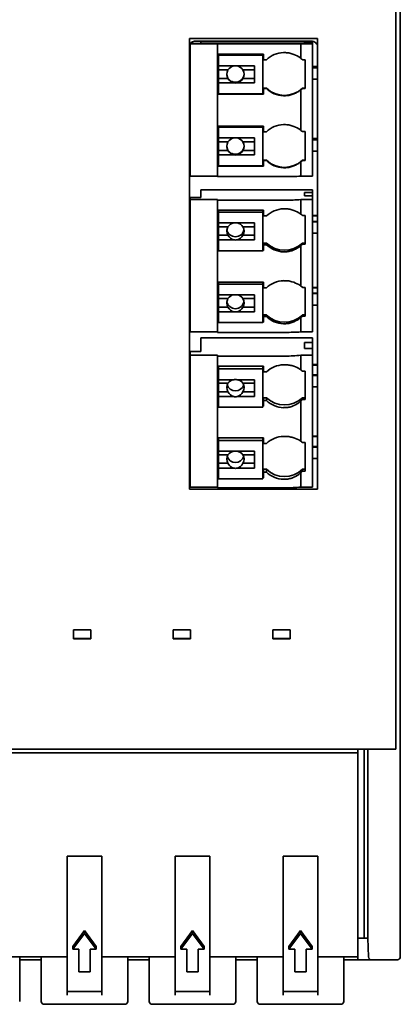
# Model space of a CAD drawing. Header units: millimetres. Extents: x 108 to 291, y 38 to 239.
# Tile 8 of 11: x 135 to 148, y 174 to 208. Entities that reach past the tile are written whole.
import ezdxf

# ---------------------------------------------------------------- set-up
doc = ezdxf.new("R2010")
doc.units = ezdxf.units.MM

msp = doc.modelspace()

# ---------------------------------------------------------------- linework, layer by layer
at = {"color": 7, "linetype": 'Continuous', "lineweight": 35}
for p, q in [((147.608, 235.482), (147.608, 182.744)), ((147.758, 235.414), (147.758, 176.396)), ((144.883, 207.42), (140.433, 207.42)), ((140.433, 207.42), (140.433, 191.769)), ((144.883, 207.42), (140.433, 207.42)), ((140.458, 207.236), (141.408, 207.236)), ((140.458, 207.236), (140.458, 202.637)), ((140.833, 207.252), (140.478, 207.252)), ((144.658, 207.334), (140.658, 207.334)), ((140.833, 207.31), (140.833, 207.252)), ((144.708, 207.31), (140.833, 207.31)), ((141.408, 207.236), (141.408, 207.233)), ((141.408, 207.233), (143.698, 207.233)), ((141.408, 207.233), (141.408, 206.883)), ((144.233, 207.235), (144.308, 207.236)), ((144.308, 207.236), (144.708, 207.236)), ((144.308, 207.236), (144.308, 206.731)), ((144.433, 207.29), (144.708, 207.29)), ((144.433, 207.265), (144.433, 207.29)), ((144.708, 207.265), (144.433, 207.265)), ((144.708, 207.29), (144.708, 207.31)), ((144.708, 207.29), (144.708, 207.265)), ((144.708, 207.236), (144.708, 207.265)), ((144.708, 202.637), (144.708, 207.236)), ((144.883, 191.769), (144.883, 207.42)), ((143.008, 206.883), (141.408, 206.883)), ((141.408, 206.883), (141.408, 205.487)), ((141.443, 206.865), (142.983, 206.865)), ((141.443, 206.845), (141.443, 206.865)), ((141.443, 206.845), (141.443, 206.469)), ((142.983, 206.845), (141.443, 206.845)), ((142.983, 206.845), (142.983, 206.865)), ((142.983, 205.505), (142.983, 206.845)), ((143.008, 206.683), (143.008, 206.883)), ((143.108, 206.683), (143.008, 206.683)), ((144.458, 206.686), (144.358, 206.686)), ((144.458, 205.687), (144.458, 206.686)), ((141.443, 206.469), (141.975, 206.469)), ((141.443, 206.469), (141.443, 206.328)), ((141.443, 206.328), (141.773, 206.328)), ((141.443, 206.328), (141.443, 206.028)), ((142.091, 206.469), (142.693, 206.469)), ((142.292, 206.328), (142.693, 206.328)), ((142.693, 205.88), (142.693, 206.469)), ((144.883, 206.45), (144.708, 206.45)), ((144.883, 206.448), (144.708, 206.448)), ((144.883, 206.406), (144.708, 206.406)), ((144.883, 206.404), (144.708, 206.404)), ((141.443, 206.028), (141.773, 206.028)), ((141.443, 206.028), (141.443, 205.88)), ((141.443, 205.88), (141.443, 205.505)), ((141.975, 205.88), (141.443, 205.88)), ((142.693, 205.88), (142.091, 205.88)), ((142.292, 206.028), (142.693, 206.028)), ((144.708, 206.004), (144.883, 206.004)), ((141.408, 205.495), (143.008, 205.495)), ((141.408, 205.483), (141.408, 205.487)), ((141.408, 205.483), (141.408, 204.383)), ((141.408, 205.483), (143.008, 205.483)), ((141.443, 205.505), (142.983, 205.505)), ((143.008, 205.695), (143.108, 205.695)), ((143.008, 205.683), (143.008, 205.695)), ((143.008, 205.483), (143.008, 205.683)), ((143.008, 205.683), (143.108, 205.683)), ((143.108, 205.683), (143.108, 205.695)), ((144.308, 205.642), (144.308, 204.231)), ((144.358, 205.687), (144.358, 205.695)), ((144.358, 205.695), (144.458, 205.695)), ((144.358, 205.687), (144.458, 205.687)), ((143.008, 204.383), (141.408, 204.383)), ((141.408, 204.383), (141.408, 202.987)), ((141.443, 204.365), (142.983, 204.365)), ((141.443, 204.345), (141.443, 204.365)), ((142.983, 204.345), (141.443, 204.345)), ((141.443, 204.345), (141.443, 203.969)), ((142.983, 204.345), (142.983, 204.365)), ((142.983, 203.005), (142.983, 204.345)), ((143.008, 204.183), (143.008, 204.383)), ((143.108, 204.183), (143.008, 204.183)), ((144.458, 204.187), (144.358, 204.187)), ((144.458, 203.187), (144.458, 204.187)), ((141.443, 203.969), (141.975, 203.969)), ((141.443, 203.969), (141.443, 203.828)), ((141.443, 203.828), (141.773, 203.828)), ((141.443, 203.828), (141.443, 203.528)), ((142.091, 203.969), (142.693, 203.969)), ((142.292, 203.828), (142.693, 203.828)), ((142.693, 203.38), (142.693, 203.969)), ((144.883, 203.951), (144.708, 203.951)), ((144.883, 203.948), (144.708, 203.948)), ((144.883, 203.907), (144.708, 203.907)), ((144.883, 203.904), (144.708, 203.904)), ((141.443, 203.528), (141.773, 203.528)), ((141.443, 203.528), (141.443, 203.38)), ((142.292, 203.528), (142.693, 203.528)), ((144.708, 203.504), (144.883, 203.504)), ((141.975, 203.38), (141.443, 203.38)), ((141.443, 203.38), (141.443, 203.005)), ((142.693, 203.38), (142.091, 203.38)), ((143.008, 203.195), (143.108, 203.195)), ((143.008, 203.183), (143.008, 203.195)), ((143.008, 202.983), (143.008, 203.183)), ((143.008, 203.183), (143.108, 203.183)), ((143.108, 203.183), (143.108, 203.195)), ((144.308, 203.143), (144.308, 202.637)), ((144.358, 203.187), (144.358, 203.195)), ((144.358, 203.195), (144.458, 203.195)), ((144.358, 203.187), (144.458, 203.187)), ((141.408, 202.995), (143.008, 202.995)), ((141.408, 202.983), (141.408, 202.987)), ((141.408, 202.983), (141.408, 202.633)), ((141.408, 202.983), (143.008, 202.983)), ((141.443, 203.005), (142.983, 203.005)), ((140.458, 202.637), (141.408, 202.637)), ((141.408, 202.633), (143.698, 202.633)), ((144.233, 202.636), (144.308, 202.637)), ((144.308, 202.637), (144.708, 202.637)), ((140.833, 202.165), (140.833, 201.898)), ((144.708, 202.165), (140.833, 202.165)), ((144.433, 202.072), (144.708, 202.072)), ((144.433, 201.956), (144.433, 202.072)), ((144.708, 202.072), (144.708, 202.165)), ((144.708, 202.072), (144.708, 201.956)), ((140.458, 201.898), (140.458, 201.826)), ((140.833, 201.898), (140.458, 201.898)), ((140.458, 201.826), (141.408, 201.826)), ((140.458, 201.826), (140.458, 197.234)), ((141.408, 201.826), (141.408, 201.809)), ((141.408, 201.809), (143.698, 201.809)), ((141.408, 201.809), (141.408, 201.459)), ((144.233, 201.822), (144.308, 201.826)), ((144.308, 201.826), (144.708, 201.826)), ((144.308, 201.826), (144.308, 201.321)), ((144.708, 201.956), (144.433, 201.956)), ((144.708, 201.826), (144.708, 201.956)), ((144.708, 197.234), (144.708, 201.826)), ((143.008, 201.459), (141.408, 201.459)), ((141.408, 201.459), (141.408, 200.079)), ((141.443, 201.392), (141.443, 201.459)), ((141.443, 201.392), (141.443, 201.017)), ((142.983, 201.392), (141.443, 201.392)), ((142.983, 201.392), (142.983, 201.459)), ((142.983, 200.054), (142.983, 201.392)), ((143.008, 201.26), (143.008, 201.459)), ((143.108, 201.26), (143.008, 201.26)), ((144.458, 201.277), (144.358, 201.277)), ((144.458, 200.279), (144.458, 201.277)), ((144.883, 201.272), (144.708, 201.272)), ((144.883, 201.262), (144.708, 201.262)), ((144.883, 201.069), (144.708, 201.069)), ((144.883, 201.059), (144.708, 201.059)), ((141.443, 201.017), (141.975, 201.017)), ((141.443, 201.017), (141.443, 200.887)), ((141.443, 200.887), (141.773, 200.887)), ((141.443, 200.887), (141.443, 200.588)), ((142.091, 201.017), (142.693, 201.017)), ((142.292, 200.887), (142.693, 200.887)), ((142.693, 200.429), (142.693, 201.017)), ((141.443, 200.588), (141.773, 200.588)), ((141.443, 200.588), (141.443, 200.429)), ((141.443, 200.429), (141.443, 200.054)), ((141.975, 200.429), (141.443, 200.429)), ((142.693, 200.429), (142.091, 200.429)), ((142.292, 200.588), (142.693, 200.588)), ((144.708, 200.66), (144.883, 200.66)), ((141.408, 200.117), (141.443, 200.117)), ((141.408, 200.062), (141.408, 200.079)), ((141.408, 200.062), (141.408, 198.963)), ((141.408, 200.062), (141.443, 200.062)), ((141.443, 200.054), (142.983, 200.054)), ((142.983, 200.117), (143.008, 200.117)), ((142.983, 200.062), (143.008, 200.062)), ((143.008, 200.316), (143.108, 200.316)), ((143.008, 200.261), (143.008, 200.316)), ((143.008, 200.062), (143.008, 200.261)), ((143.008, 200.261), (143.108, 200.261)), ((143.108, 200.261), (143.108, 200.316)), ((144.308, 200.235), (144.308, 198.825)), ((144.358, 200.279), (144.358, 200.316)), ((144.358, 200.316), (144.458, 200.316)), ((144.358, 200.279), (144.458, 200.279)), ((143.008, 198.963), (141.408, 198.963)), ((141.408, 198.963), (141.408, 197.583)), ((141.443, 198.896), (141.443, 198.963)), ((141.443, 198.896), (141.443, 198.521)), ((142.983, 198.896), (141.443, 198.896)), ((142.983, 198.896), (142.983, 198.963)), ((142.983, 197.558), (142.983, 198.896)), ((143.008, 198.764), (143.008, 198.963)), ((143.108, 198.764), (143.008, 198.764)), ((144.458, 198.781), (144.358, 198.781)), ((144.458, 197.783), (144.458, 198.781)), ((144.883, 198.776), (144.708, 198.776)), ((144.883, 198.766), (144.708, 198.766)), ((141.443, 198.521), (141.975, 198.521)), ((141.443, 198.521), (141.443, 198.391)), ((141.443, 198.391), (141.773, 198.391)), ((141.443, 198.391), (141.443, 198.092)), ((142.091, 198.521), (142.693, 198.521)), ((142.292, 198.391), (142.693, 198.391)), ((142.693, 197.933), (142.693, 198.521)), ((144.883, 198.573), (144.708, 198.573)), ((144.883, 198.563), (144.708, 198.563)), ((141.443, 198.092), (141.773, 198.092)), ((141.443, 198.092), (141.443, 197.933)), ((142.292, 198.092), (142.693, 198.092)), ((144.708, 198.164), (144.883, 198.164)), ((141.408, 197.621), (141.443, 197.621)), ((141.443, 197.933), (141.443, 197.558)), ((141.975, 197.933), (141.443, 197.933)), ((142.693, 197.933), (142.091, 197.933)), ((142.983, 197.621), (143.008, 197.621)), ((143.008, 197.821), (143.108, 197.821)), ((143.008, 197.765), (143.008, 197.821)), ((143.008, 197.566), (143.008, 197.765)), ((143.008, 197.765), (143.108, 197.765)), ((143.108, 197.765), (143.108, 197.821)), ((144.308, 197.739), (144.308, 197.234)), ((144.358, 197.783), (144.358, 197.821)), ((144.358, 197.821), (144.458, 197.821)), ((144.358, 197.783), (144.458, 197.783)), ((141.408, 197.566), (141.408, 197.583)), ((141.408, 197.566), (141.408, 197.216)), ((141.408, 197.566), (141.443, 197.566)), ((141.443, 197.558), (142.983, 197.558)), ((142.983, 197.566), (143.008, 197.566)), ((140.458, 197.234), (141.408, 197.234)), ((140.833, 197.027), (140.833, 196.552)), ((144.708, 197.027), (140.833, 197.027)), ((141.408, 197.216), (143.698, 197.216)), ((144.233, 197.229), (144.308, 197.234)), ((144.308, 197.234), (144.708, 197.234)), ((144.708, 196.862), (144.708, 197.027)), ((144.433, 196.862), (144.708, 196.862)), ((144.433, 196.655), (144.433, 196.862)), ((144.708, 196.655), (144.433, 196.655)), ((144.708, 196.862), (144.708, 196.655)), ((144.708, 196.423), (144.708, 196.655)), ((140.458, 196.552), (140.458, 196.423)), ((140.833, 196.552), (140.458, 196.552)), ((140.458, 196.423), (141.408, 196.423)), ((140.458, 196.423), (140.458, 191.848)), ((141.408, 196.423), (141.408, 196.392)), ((141.408, 196.392), (143.698, 196.392)), ((141.408, 196.392), (141.408, 196.044)), ((144.233, 196.415), (144.308, 196.423)), ((144.308, 196.423), (144.708, 196.423)), ((144.308, 196.423), (144.308, 195.92)), ((144.708, 191.848), (144.708, 196.423)), ((143.008, 196.044), (141.408, 196.044)), ((141.408, 196.044), (141.408, 194.683)), ((141.443, 195.947), (141.443, 196.044)), ((141.443, 195.947), (141.443, 195.574)), ((142.983, 195.947), (141.443, 195.947)), ((142.983, 195.947), (142.983, 196.044)), ((142.983, 194.615), (142.983, 195.947)), ((143.008, 195.845), (143.008, 196.044)), ((144.883, 196.102), (144.708, 196.102)), ((144.883, 196.084), (144.708, 196.084)), ((141.443, 195.574), (141.975, 195.574)), ((141.443, 195.574), (141.443, 195.456)), ((142.091, 195.574), (142.693, 195.574)), ((142.693, 194.988), (142.693, 195.574)), ((143.108, 195.845), (143.008, 195.845)), ((144.458, 195.876), (144.358, 195.876)), ((144.458, 194.882), (144.458, 195.876)), ((144.883, 195.741), (144.708, 195.741)), ((144.883, 195.723), (144.708, 195.723)), ((141.443, 195.456), (141.773, 195.456)), ((141.443, 195.456), (141.443, 195.158)), ((142.292, 195.456), (142.693, 195.456)), ((144.708, 195.325), (144.883, 195.325)), ((141.443, 195.158), (141.773, 195.158)), ((141.443, 195.158), (141.443, 194.988)), ((141.443, 194.988), (141.443, 194.615)), ((141.975, 194.988), (141.443, 194.988)), ((142.693, 194.988), (142.091, 194.988)), ((142.292, 195.158), (142.693, 195.158)), ((143.008, 194.949), (143.108, 194.949)), ((143.008, 194.851), (143.008, 194.949)), ((143.108, 194.851), (143.108, 194.949)), ((144.358, 194.882), (144.358, 194.949)), ((144.358, 194.949), (144.458, 194.949)), ((144.358, 194.882), (144.458, 194.882)), ((141.408, 194.75), (141.443, 194.75)), ((141.408, 194.652), (141.408, 194.683)), ((141.408, 194.652), (141.408, 193.558)), ((141.408, 194.652), (141.443, 194.652)), ((141.443, 194.615), (142.983, 194.615)), ((142.983, 194.75), (143.008, 194.75)), ((142.983, 194.652), (143.008, 194.652)), ((143.008, 194.652), (143.008, 194.851)), ((143.008, 194.851), (143.108, 194.851)), ((144.308, 194.838), (144.308, 193.434)), ((143.008, 193.558), (141.408, 193.558)), ((141.408, 193.558), (141.408, 192.196)), ((141.443, 193.461), (141.443, 193.558)), ((142.983, 193.461), (142.983, 193.558)), ((143.008, 193.359), (143.008, 193.558)), ((144.883, 193.616), (144.708, 193.616)), ((144.883, 193.598), (144.708, 193.598)), ((142.983, 193.461), (141.443, 193.461)), ((141.443, 193.461), (141.443, 193.087)), ((142.983, 192.128), (142.983, 193.461)), ((143.108, 193.359), (143.008, 193.359)), ((144.458, 193.39), (144.358, 193.39)), ((144.458, 192.395), (144.458, 193.39)), ((144.883, 193.255), (144.708, 193.255)), ((144.883, 193.237), (144.708, 193.237)), ((141.443, 193.087), (141.975, 193.087)), ((141.443, 193.087), (141.443, 192.969)), ((141.443, 192.969), (141.773, 192.969)), ((141.443, 192.969), (141.443, 192.671)), ((142.091, 193.087), (142.693, 193.087)), ((142.292, 192.969), (142.693, 192.969)), ((142.693, 192.502), (142.693, 193.087)), ((144.708, 192.839), (144.883, 192.839)), ((141.443, 192.671), (141.773, 192.671)), ((141.443, 192.671), (141.443, 192.502)), ((141.975, 192.502), (141.443, 192.502)), ((141.443, 192.502), (141.443, 192.128)), ((142.693, 192.502), (142.091, 192.502)), ((142.292, 192.671), (142.693, 192.671)), ((141.408, 192.263), (141.443, 192.263)), ((141.408, 192.165), (141.408, 192.196)), ((141.408, 192.165), (141.408, 191.817)), ((141.408, 192.165), (141.443, 192.165)), ((142.983, 192.263), (143.008, 192.263)), ((142.983, 192.165), (143.008, 192.165)), ((143.008, 192.462), (143.108, 192.462)), ((143.008, 192.364), (143.008, 192.462)), ((143.008, 192.165), (143.008, 192.364)), ((143.008, 192.364), (143.108, 192.364)), ((143.108, 192.364), (143.108, 192.462)), ((144.308, 192.351), (144.308, 191.848)), ((144.358, 192.395), (144.358, 192.462)), ((144.358, 192.462), (144.458, 192.462)), ((144.358, 192.395), (144.458, 192.395)), ((140.458, 191.848), (141.408, 191.848)), ((141.408, 191.817), (143.698, 191.817)), ((141.443, 192.128), (142.983, 192.128)), ((144.233, 191.84), (144.308, 191.848)), ((144.308, 191.848), (144.708, 191.848)), ((140.433, 191.769), (144.883, 191.769)), ((136.408, 186.89), (136.408, 186.578)), ((137.014, 186.89), (136.408, 186.89)), ((137.014, 186.578), (137.014, 186.89)), ((139.868, 186.89), (139.868, 186.578)), ((140.474, 186.89), (139.868, 186.89)), ((140.474, 186.578), (140.474, 186.89)), ((143.327, 186.89), (143.327, 186.578)), ((143.933, 186.89), (143.327, 186.89)), ((143.933, 186.578), (143.933, 186.89)), ((136.408, 186.582), (137.014, 186.582)), ((136.408, 186.578), (137.014, 186.578)), ((139.868, 186.582), (140.474, 186.582)), ((139.868, 186.578), (140.474, 186.578)), ((143.327, 186.582), (143.933, 186.582)), ((143.327, 186.578), (143.933, 186.578)), ((147.608, 182.744), (108.408, 182.744)), ((127.283, 182.617), (146.283, 182.617)), ((146.283, 182.617), (146.283, 182.744)), ((146.283, 181.298), (146.283, 182.617)), ((146.508, 182.744), (146.508, 176.562)), ((146.283, 180.963), (146.283, 181.298)), ((146.283, 179.64), (146.283, 180.963)), ((146.283, 179.137), (146.283, 179.64)), ((136.193, 179.028), (137.393, 179.028)), ((136.193, 179.028), (136.193, 178.92)), ((136.193, 178.92), (136.193, 178.637)), ((137.393, 179.028), (137.393, 178.92)), ((137.393, 178.92), (137.393, 178.637)), ((139.943, 179.028), (141.143, 179.028)), ((139.943, 179.028), (139.943, 178.92)), ((139.943, 178.92), (139.943, 178.637)), ((141.143, 179.028), (141.143, 178.92)), ((141.143, 178.92), (141.143, 178.637)), ((143.693, 179.028), (144.893, 179.028)), ((143.693, 179.028), (143.693, 178.92)), ((143.693, 178.92), (143.693, 178.637)), ((144.893, 179.028), (144.893, 178.92)), ((144.893, 178.92), (144.893, 178.637)), ((146.283, 178.379), (146.283, 179.137)), ((136.193, 178.637), (136.193, 177.891)), ((137.393, 178.637), (137.393, 177.891)), ((139.943, 178.637), (139.943, 177.891)), ((141.143, 178.637), (141.143, 177.891)), ((143.693, 178.637), (143.693, 177.891)), ((144.893, 178.637), (144.893, 177.891)), ((146.283, 176.248), (146.283, 178.379)), ((136.193, 177.891), (136.193, 177.556)), ((137.393, 177.891), (137.393, 177.556)), ((139.943, 177.891), (139.943, 177.556)), ((141.143, 177.891), (141.143, 177.556)), ((143.693, 177.891), (143.693, 177.556)), ((144.893, 177.891), (144.893, 177.556)), ((136.193, 177.556), (136.193, 177.251)), ((137.393, 177.556), (137.393, 177.251)), ((139.943, 177.556), (139.943, 177.251)), ((141.143, 177.556), (141.143, 177.251)), ((143.693, 177.556), (143.693, 177.251)), ((144.893, 177.556), (144.893, 177.251)), ((136.193, 177.251), (136.193, 175.809)), ((137.393, 177.251), (137.393, 175.809)), ((139.943, 177.251), (139.943, 175.809)), ((141.143, 177.251), (141.143, 175.809)), ((143.693, 177.251), (143.693, 175.809)), ((144.893, 177.251), (144.893, 175.809)), ((136.393, 175.897), (136.793, 176.445)), ((136.793, 176.445), (137.193, 175.897)), ((136.793, 176.445), (136.793, 176.345)), ((140.143, 175.897), (140.543, 176.445)), ((140.543, 176.445), (140.943, 175.897)), ((140.543, 176.445), (140.543, 176.345)), ((143.893, 175.897), (144.293, 176.445)), ((144.293, 176.445), (144.693, 175.897)), ((144.293, 176.445), (144.293, 176.345)), ((146.508, 176.184), (146.508, 176.562)), ((136.393, 175.797), (136.793, 176.345)), ((136.793, 176.345), (137.193, 175.797)), ((140.143, 175.797), (140.543, 176.345)), ((140.543, 176.345), (140.943, 175.797)), ((143.893, 175.797), (144.293, 176.345)), ((144.293, 176.345), (144.693, 175.797)), ((146.283, 175.549), (146.283, 176.248)), ((146.283, 176.184), (146.508, 176.184)), ((146.633, 176.184), (146.508, 176.184)), ((146.655, 175.53), (146.633, 176.184)), ((147.758, 176.396), (147.758, 175.534)), ((136.193, 175.809), (136.193, 175.112)), ((136.393, 175.897), (136.393, 175.797)), ((136.593, 175.797), (136.393, 175.797)), ((136.593, 175.733), (136.593, 175.797)), ((136.593, 175.018), (136.593, 175.733)), ((137.193, 175.797), (136.993, 175.797)), ((136.993, 175.797), (136.993, 175.733)), ((136.993, 175.733), (136.993, 175.018)), ((137.193, 175.897), (137.193, 175.797)), ((137.393, 175.809), (137.393, 175.112)), ((139.943, 175.809), (139.943, 175.112)), ((140.143, 175.897), (140.143, 175.797)), ((140.343, 175.797), (140.143, 175.797)), ((140.343, 175.733), (140.343, 175.797)), ((140.343, 175.018), (140.343, 175.733)), ((140.943, 175.797), (140.743, 175.797)), ((140.743, 175.797), (140.743, 175.733)), ((140.743, 175.733), (140.743, 175.018)), ((140.943, 175.897), (140.943, 175.797)), ((141.143, 175.809), (141.143, 175.112)), ((143.693, 175.809), (143.693, 175.112)), ((143.893, 175.897), (143.893, 175.797)), ((144.093, 175.797), (143.893, 175.797)), ((144.093, 175.733), (144.093, 175.797)), ((144.093, 175.018), (144.093, 175.733)), ((144.693, 175.797), (144.493, 175.797)), ((144.493, 175.797), (144.493, 175.733)), ((144.493, 175.733), (144.493, 175.018)), ((144.693, 175.897), (144.693, 175.797)), ((144.893, 175.809), (144.893, 175.112)), ((133.643, 175.534), (136.193, 175.534)), ((134.543, 175.504), (134.543, 175.534)), ((134.543, 175.047), (134.543, 175.462)), ((134.543, 175.431), (135.293, 175.431)), ((135.293, 175.534), (135.293, 175.504)), ((135.293, 175.462), (135.293, 175.047)), ((137.393, 175.534), (139.943, 175.534)), ((138.293, 175.504), (138.293, 175.534)), ((138.293, 175.047), (138.293, 175.462)), ((138.293, 175.431), (139.043, 175.431)), ((139.043, 175.534), (139.043, 175.504)), ((139.043, 175.462), (139.043, 175.047)), ((141.143, 175.534), (143.693, 175.534)), ((142.043, 175.504), (142.043, 175.534)), ((142.043, 175.047), (142.043, 175.462)), ((142.043, 175.431), (142.793, 175.431)), ((142.793, 175.534), (142.793, 175.504)), ((142.793, 175.462), (142.793, 175.047)), ((144.893, 175.534), (146.283, 175.534)), ((145.793, 175.504), (145.793, 175.534)), ((145.793, 175.047), (145.793, 175.462)), ((145.793, 175.431), (146.283, 175.431)), ((146.755, 175.434), (146.258, 175.434)), ((146.283, 175.534), (146.283, 175.549)), ((146.283, 175.431), (146.283, 175.534)), ((146.755, 175.434), (146.79, 175.434)), ((147.658, 175.434), (146.79, 175.434)), ((136.193, 175.112), (136.193, 174.336)), ((137.393, 175.112), (137.393, 174.336)), ((139.943, 175.112), (139.943, 174.336)), ((141.143, 175.112), (141.143, 174.336)), ((143.693, 175.112), (143.693, 174.336)), ((144.893, 175.112), (144.893, 174.336)), ((136.993, 175.018), (136.593, 175.018)), ((140.743, 175.018), (140.343, 175.018)), ((144.493, 175.018), (144.093, 175.018)), ((134.543, 174.281), (134.543, 174.625)), ((135.293, 174.625), (135.293, 174.281)), ((138.293, 174.281), (138.293, 174.625)), ((139.043, 174.625), (139.043, 174.281)), ((142.043, 174.281), (142.043, 174.625)), ((142.793, 174.625), (142.793, 174.281)), ((145.793, 174.281), (145.793, 174.625)), ((137.393, 174.336), (136.193, 174.336)), ((136.193, 174.336), (136.193, 174.204)), ((137.393, 174.336), (137.393, 174.204)), ((141.143, 174.336), (139.943, 174.336)), ((139.943, 174.336), (139.943, 174.204)), ((141.143, 174.336), (141.143, 174.204)), ((144.893, 174.336), (143.693, 174.336)), ((143.693, 174.336), (143.693, 174.204)), ((144.893, 174.336), (144.893, 174.204)), ((135.393, 173.886), (138.193, 173.886)), ((139.143, 173.886), (141.943, 173.886)), ((142.893, 173.886), (145.693, 173.886))]:
    msp.add_line(p, q, dxfattribs=at)
at = {"color": 7, "linetype": 'Continuous', "lineweight": 35, "flags": 128}
for points in [[(141.733, 206.188), (141.735, 206.16), (141.773, 206.049)], [(141.733, 203.689), (141.735, 203.66), (141.773, 203.549)]]:
    msp.add_lwpolyline(points, dxfattribs=at)
at = {"color": 7, "linetype": 'Continuous', "lineweight": 35}
for centre, radius, start, end in [((143.732, 251.674), 44.441, 269.957, 270.6463), ((143.733, 206.026), 0.906, 92.1742, 133.6001), ((143.733, 206.03), 0.906, 46.3994, 50.6206), ((142.033, 206.178), 0.3, 149.9978, 210.0022), ((142.033, 206.199), 0.3, 210.0015, 357.9559), ((142.033, 206.175), 0.3, 78.8536, 101.1464), ((142.033, 206.178), 0.3, 329.9978, 30.0022), ((142.033, 206.175), 0.3, 258.8536, 281.1464), ((143.733, 206.351), 0.906, 226.4002, 313.5998), ((143.733, 206.339), 0.906, 226.3999, 267.8258), ((143.733, 206.343), 0.906, 309.3794, 313.6006), ((143.733, 203.527), 0.906, 92.1742, 133.6001), ((143.733, 203.53), 0.906, 46.3994, 50.6206), ((142.033, 203.678), 0.3, 149.9978, 210.0022), ((142.033, 203.675), 0.3, 78.8536, 101.1464), ((142.033, 203.678), 0.3, 329.9978, 30.0022), ((142.033, 203.699), 0.3, 210.0015, 357.9559), ((142.033, 203.675), 0.3, 258.8536, 281.1464), ((143.733, 203.851), 0.906, 226.4002, 313.5998), ((143.733, 203.839), 0.906, 226.3999, 267.8258), ((143.733, 203.843), 0.906, 309.3794, 313.6006), ((143.732, 247.074), 44.441, 269.957, 270.6463), ((143.731, 211.462), 9.654, 269.8028, 272.977), ((143.733, 200.602), 0.907, 92.1638, 133.5449), ((143.734, 200.621), 0.906, 46.4454, 50.6657), ((142.032, 200.737), 0.299, 149.9529, 210.0471), ((142.033, 200.836), 0.3, 189.5359, 350.4641), ((142.033, 200.722), 0.3, 78.8712, 101.1288), ((142.034, 200.737), 0.299, 329.9529, 30.0471), ((142.033, 200.724), 0.3, 258.8712, 281.1288), ((143.733, 200.974), 0.907, 226.4604, 313.5396), ((143.733, 200.919), 0.907, 226.4551, 267.8362), ((143.734, 200.935), 0.906, 309.3343, 313.5546), ((143.733, 198.106), 0.907, 92.1638, 133.5449), ((143.734, 198.125), 0.906, 46.4454, 50.6657), ((142.032, 198.241), 0.299, 149.9529, 210.0471), ((142.033, 198.226), 0.3, 78.8712, 101.1288), ((142.034, 198.241), 0.299, 329.9529, 30.0471), ((142.033, 198.34), 0.3, 189.5359, 350.4641), ((142.033, 198.228), 0.3, 258.8712, 281.1288), ((143.733, 198.478), 0.907, 226.4604, 313.5396), ((143.733, 198.423), 0.907, 226.4551, 267.8362), ((143.734, 198.439), 0.906, 309.3343, 313.5546), ((143.731, 206.87), 9.654, 269.8028, 272.977), ((143.731, 201.826), 5.434, 269.6523, 275.2963), ((143.732, 195.185), 0.909, 92.14, 133.4185), ((143.735, 195.219), 0.905, 46.5506, 50.769), ((142.033, 195.278), 0.302, 78.9116, 101.0884), ((142.03, 195.307), 0.297, 149.85, 210.15), ((142.033, 195.484), 0.3, 197.3189, 342.6811), ((142.036, 195.307), 0.297, 329.85, 30.15), ((142.033, 195.284), 0.302, 258.9116, 281.0884), ((143.733, 195.61), 0.91, 226.5981, 313.4019), ((143.735, 195.538), 0.905, 309.231, 313.4494), ((143.732, 195.511), 0.909, 226.5815, 267.86), ((143.732, 192.699), 0.909, 92.14, 133.4185), ((143.735, 192.733), 0.905, 46.5506, 50.769), ((142.03, 192.82), 0.297, 149.85, 210.15), ((142.033, 192.997), 0.3, 197.3189, 342.6811), ((142.033, 192.791), 0.302, 78.9116, 101.0884), ((142.036, 192.82), 0.297, 329.85, 30.15), ((142.033, 192.797), 0.302, 258.9116, 281.0884), ((143.733, 193.123), 0.91, 226.5981, 313.4019), ((143.732, 193.024), 0.909, 226.5815, 267.86), ((143.735, 193.052), 0.905, 309.231, 313.4494), ((143.731, 197.251), 5.434, 269.6523, 275.2963), ((146.755, 175.534), 0.1, 182, 270), ((147.658, 175.534), 0.1, 270, 0), ((135.393, 173.986), 0.1, 180.001, 270.001), ((138.193, 173.986), 0.1, 269.999, 359.999), ((139.143, 173.986), 0.1, 180.001, 270.001), ((141.943, 173.986), 0.1, 269.999, 359.999), ((142.893, 173.986), 0.1, 180.001, 270.001), ((145.693, 173.986), 0.1, 269.999, 359.999)]:
    msp.add_arc(centre, radius, start, end, dxfattribs=at)
for centre, major_axis, ratio, start_param, end_param in [((143.733, 206.023), (0.645, 0.645), 0.98731, 0.104343, 0.20701), ((142.033, 206.181), (0.3, 0), 0.978156, 1.765354, 2.617994), ((142.033, 206.181), (0.3, 0), 0.978156, 0.523599, 1.376239), ((142.033, 206.181), (0, 0.307), 0.978774, 2.094395, 2.947035), ((142.033, 206.181), (0, 0.307), 0.978774, 3.33615, 4.18879), ((143.733, 206.335), (0.645, 0.645), 0.98731, 4.517947, 4.620614), ((143.733, 203.523), (0.645, 0.645), 0.98731, 0.104343, 0.20701), ((142.033, 203.681), (0.3, 0), 0.978156, 1.765354, 2.617994), ((142.033, 203.681), (0.3, 0), 0.978156, 0.523599, 1.376239), ((142.033, 203.681), (0, 0.307), 0.978774, 2.094395, 2.947035), ((142.033, 203.681), (0, 0.307), 0.978774, 3.33615, 4.18879), ((143.733, 203.836), (0.645, 0.645), 0.98731, 4.517947, 4.620614), ((143.733, 200.588), (0.659, 0.66), 0.942784, 0.127035, 0.229702), ((142.033, 200.752), (0.3, 0), 0.898015, 1.765354, 2.617994), ((142.033, 200.752), (0.3, 0), 0.898015, 0.523599, 1.376239), ((142.033, 200.752), (0, 0.33), 0.910226, 2.094395, 2.947035), ((142.033, 200.752), (0, 0.33), 0.910226, 3.33615, 4.18879), ((143.733, 200.9), (0.659, 0.66), 0.942784, 4.540639, 4.643306), ((143.733, 198.092), (0.659, 0.66), 0.942784, 0.127035, 0.229702), ((142.033, 198.257), (0.3, 0), 0.898015, 1.765354, 2.617994), ((142.033, 198.257), (0.3, 0), 0.898015, 0.523599, 1.376239), ((142.033, 198.257), (0, 0.33), 0.910226, 2.094395, 2.947035), ((142.033, 198.257), (0, 0.33), 0.910226, 3.33615, 4.18879), ((143.733, 198.404), (0.659, 0.66), 0.942784, 4.540639, 4.643306), ((143.733, 195.163), (0.673, 0.674), 0.90016, 0.149727, 0.252394), ((142.033, 195.334), (0.3, 0), 0.816025, 1.765354, 2.617994), ((142.033, 195.334), (0.3, 0), 0.816025, 0.523599, 1.376239), ((142.033, 195.334), (0, 0.352), 0.85229, 2.094395, 2.947035), ((142.033, 195.334), (0, 0.352), 0.85229, 3.33615, 4.18879), ((143.733, 195.474), (0.673, 0.674), 0.90016, 4.563331, 4.665998), ((143.733, 192.677), (0.673, 0.674), 0.90016, 0.149727, 0.252394), ((142.033, 192.847), (0.3, 0), 0.816025, 1.765354, 2.617994), ((142.033, 192.847), (0.3, 0), 0.816025, 0.523599, 1.376239), ((142.033, 192.847), (0, 0.352), 0.85229, 2.094395, 2.947035), ((142.033, 192.847), (0, 0.352), 0.85229, 3.33615, 4.18879), ((143.733, 192.987), (0.673, 0.674), 0.90016, 4.563331, 4.665998)]:
    msp.add_ellipse(centre, major_axis=major_axis, ratio=ratio, start_param=start_param, end_param=end_param, dxfattribs=at)
for points, knots in [([(140.658, 207.334), (140.629, 207.331), (140.573, 207.325), (140.5, 207.282), (140.45, 207.233), (140.437, 207.195), (140.433, 207.184)], [0, 0, 0, 0, 0.293118, 0.586262, 0.879733, 1, 1, 1, 1]), ([(144.883, 207.186), (144.874, 207.205), (144.853, 207.249), (144.792, 207.299), (144.723, 207.329), (144.676, 207.332), (144.658, 207.334)], [0, 0, 0, 0, 0.215491, 0.510593, 0.805449, 1, 1, 1, 1]), ([(143.698, 206.932), (143.749, 206.931), (143.852, 206.929), (144.048, 206.888), (144.159, 206.826), (144.233, 206.785)], [0, 0, 0, 0, 0.245172, 0.501186, 1, 1, 1, 1]), ([(144.233, 205.586), (144.159, 205.544), (144.049, 205.48), (143.853, 205.436), (143.75, 205.434), (143.698, 205.433)], [0, 0, 0, 0, 0.498746, 0.750958, 1, 1, 1, 1]), ([(143.698, 204.432), (143.75, 204.432), (143.853, 204.43), (144.049, 204.387), (144.159, 204.326), (144.233, 204.285)], [0, 0, 0, 0, 0.249021, 0.501237, 1, 1, 1, 1]), ([(144.233, 203.086), (144.159, 203.044), (144.048, 202.98), (143.852, 202.937), (143.749, 202.935), (143.698, 202.934)], [0, 0, 0, 0, 0.498797, 0.754807, 1, 1, 1, 1]), ([(143.698, 201.509), (143.749, 201.508), (143.852, 201.506), (144.048, 201.468), (144.159, 201.41), (144.233, 201.372)], [0, 0, 0, 0, 0.245172, 0.501186, 1, 1, 1, 1]), ([(144.233, 200.175), (144.159, 200.13), (144.049, 200.062), (143.853, 200.015), (143.75, 200.013), (143.698, 200.012)], [0, 0, 0, 0, 0.498746, 0.750958, 1, 1, 1, 1]), ([(143.698, 199.013), (143.75, 199.012), (143.853, 199.011), (144.049, 198.971), (144.159, 198.914), (144.233, 198.876)], [0, 0, 0, 0, 0.249021, 0.501237, 1, 1, 1, 1]), ([(144.233, 197.679), (144.159, 197.634), (144.048, 197.566), (143.852, 197.52), (143.749, 197.518), (143.698, 197.517)], [0, 0, 0, 0, 0.498797, 0.754807, 1, 1, 1, 1]), ([(143.698, 196.093), (143.749, 196.093), (143.852, 196.091), (144.048, 196.056), (144.159, 196.003), (144.233, 195.967)], [0, 0, 0, 0, 0.2451716, 0.5011864, 1, 1, 1, 1]), ([(144.233, 194.775), (144.159, 194.727), (144.049, 194.656), (143.853, 194.606), (143.75, 194.604), (143.698, 194.603)], [0, 0, 0, 0, 0.498746, 0.750958, 1, 1, 1, 1]), ([(143.698, 193.607), (143.75, 193.606), (143.853, 193.605), (144.049, 193.568), (144.159, 193.516), (144.233, 193.481)], [0, 0, 0, 0, 0.2490209, 0.5012371, 1, 1, 1, 1]), ([(144.233, 192.288), (144.159, 192.24), (144.048, 192.168), (143.852, 192.12), (143.749, 192.117), (143.698, 192.116)], [0, 0, 0, 0, 0.498797, 0.754807, 1, 1, 1, 1]), ([(146.633, 182.734), (146.633, 182.244), (146.633, 180.964), (146.633, 178.904), (146.633, 177.341), (146.633, 176.559)], [0, 0, 0, 0, 0.236875, 0.618359, 1, 1, 1, 1]), ([(146.633, 176.559), (146.633, 176.506), (146.633, 176.399), (146.633, 176.277), (146.633, 176.198), (146.633, 176.188), (146.633, 176.184)], [0, 0, 0, 0, 0.255846, 0.511691, 0.767537, 1, 1, 1, 1]), ([(134.543, 175.462), (134.543, 175.464), (134.543, 175.468), (134.543, 175.479), (134.543, 175.49), (134.543, 175.499), (134.543, 175.504)], [0, 0, 0, 0, 0.25145, 0.500105, 0.751478, 1, 1, 1, 1]), ([(135.293, 175.504), (135.293, 175.499), (135.293, 175.49), (135.293, 175.479), (135.293, 175.468), (135.293, 175.464), (135.293, 175.462)], [0, 0, 0, 0, 0.248522, 0.499895, 0.74855, 1, 1, 1, 1]), ([(138.293, 175.462), (138.293, 175.464), (138.293, 175.468), (138.293, 175.479), (138.293, 175.49), (138.293, 175.499), (138.293, 175.504)], [0, 0, 0, 0, 0.25145, 0.500105, 0.751478, 1, 1, 1, 1]), ([(139.043, 175.504), (139.043, 175.499), (139.043, 175.49), (139.043, 175.479), (139.043, 175.468), (139.043, 175.464), (139.043, 175.462)], [0, 0, 0, 0, 0.248522, 0.499895, 0.74855, 1, 1, 1, 1]), ([(142.043, 175.462), (142.043, 175.464), (142.043, 175.468), (142.043, 175.479), (142.043, 175.49), (142.043, 175.499), (142.043, 175.504)], [0, 0, 0, 0, 0.25145, 0.500105, 0.751478, 1, 1, 1, 1]), ([(142.793, 175.504), (142.793, 175.499), (142.793, 175.49), (142.793, 175.479), (142.793, 175.468), (142.793, 175.464), (142.793, 175.462)], [0, 0, 0, 0, 0.248522, 0.499895, 0.74855, 1, 1, 1, 1]), ([(145.793, 175.462), (145.793, 175.464), (145.793, 175.468), (145.793, 175.479), (145.793, 175.49), (145.793, 175.499), (145.793, 175.504)], [0, 0, 0, 0, 0.25145, 0.500105, 0.751478, 1, 1, 1, 1]), ([(134.543, 174.625), (134.543, 174.637), (134.543, 174.661), (134.543, 174.712), (134.543, 174.77), (134.543, 174.833), (134.543, 174.896), (134.543, 174.955), (134.543, 175.008), (134.543, 175.034), (134.543, 175.047)], [0, 0, 0, 0, 0.125135, 0.250009, 0.375274, 0.500009, 0.625274, 0.750009, 0.875135, 1, 1, 1, 1]), ([(135.293, 175.047), (135.293, 175.034), (135.293, 175.008), (135.293, 174.955), (135.293, 174.896), (135.293, 174.833), (135.293, 174.77), (135.293, 174.712), (135.293, 174.661), (135.293, 174.637), (135.293, 174.625)], [0, 0, 0, 0, 0.124865, 0.249991, 0.374726, 0.499991, 0.624726, 0.749991, 0.874865, 1, 1, 1, 1]), ([(138.293, 174.625), (138.293, 174.637), (138.293, 174.661), (138.293, 174.712), (138.293, 174.77), (138.293, 174.833), (138.293, 174.896), (138.293, 174.955), (138.293, 175.008), (138.293, 175.034), (138.293, 175.047)], [0, 0, 0, 0, 0.125135, 0.250009, 0.375274, 0.500009, 0.625274, 0.750009, 0.875135, 1, 1, 1, 1]), ([(139.043, 175.047), (139.043, 175.034), (139.043, 175.008), (139.043, 174.955), (139.043, 174.896), (139.043, 174.833), (139.043, 174.77), (139.043, 174.712), (139.043, 174.661), (139.043, 174.637), (139.043, 174.625)], [0, 0, 0, 0, 0.124865, 0.249991, 0.374726, 0.499991, 0.624726, 0.749991, 0.874865, 1, 1, 1, 1]), ([(142.043, 174.625), (142.043, 174.637), (142.043, 174.661), (142.043, 174.712), (142.043, 174.77), (142.043, 174.833), (142.043, 174.896), (142.043, 174.955), (142.043, 175.008), (142.043, 175.034), (142.043, 175.047)], [0, 0, 0, 0, 0.125135, 0.250009, 0.375274, 0.500009, 0.625274, 0.750009, 0.875135, 1, 1, 1, 1]), ([(142.793, 175.047), (142.793, 175.034), (142.793, 175.008), (142.793, 174.955), (142.793, 174.896), (142.793, 174.833), (142.793, 174.77), (142.793, 174.712), (142.793, 174.661), (142.793, 174.637), (142.793, 174.625)], [0, 0, 0, 0, 0.124865, 0.249991, 0.374726, 0.499991, 0.624726, 0.749991, 0.874865, 1, 1, 1, 1]), ([(145.793, 174.625), (145.793, 174.637), (145.793, 174.661), (145.793, 174.712), (145.793, 174.77), (145.793, 174.833), (145.793, 174.896), (145.793, 174.955), (145.793, 175.008), (145.793, 175.034), (145.793, 175.047)], [0, 0, 0, 0, 0.125135, 0.250009, 0.375274, 0.500009, 0.625274, 0.750009, 0.875135, 1, 1, 1, 1]), ([(134.543, 174.224), (134.543, 174.23), (134.543, 174.242), (134.543, 174.259), (134.543, 174.273), (134.543, 174.278), (134.543, 174.281)], [0, 0, 0, 0, 0.251548, 0.500193, 0.751577, 1, 1, 1, 1]), ([(134.543, 173.986), (134.543, 173.989), (134.543, 173.995), (134.543, 174.048), (134.543, 174.127), (134.543, 174.192), (134.543, 174.224)], [0, 0, 0, 0, 0.2424834, 0.5, 0.7575166, 1, 1, 1, 1]), ([(135.293, 174.281), (135.293, 174.278), (135.293, 174.273), (135.293, 174.259), (135.293, 174.242), (135.293, 174.23), (135.293, 174.224)], [0, 0, 0, 0, 0.248423, 0.499807, 0.748452, 1, 1, 1, 1]), ([(135.293, 174.224), (135.293, 174.192), (135.293, 174.127), (135.293, 174.048), (135.293, 173.995), (135.293, 173.989), (135.293, 173.986)], [0, 0, 0, 0, 0.242483, 0.5, 0.757517, 1, 1, 1, 1]), ([(138.293, 174.224), (138.293, 174.23), (138.293, 174.242), (138.293, 174.259), (138.293, 174.273), (138.293, 174.278), (138.293, 174.281)], [0, 0, 0, 0, 0.251548, 0.500193, 0.751577, 1, 1, 1, 1]), ([(138.293, 173.986), (138.293, 173.989), (138.293, 173.995), (138.293, 174.048), (138.293, 174.127), (138.293, 174.192), (138.293, 174.224)], [0, 0, 0, 0, 0.242483, 0.5, 0.757517, 1, 1, 1, 1]), ([(139.043, 174.281), (139.043, 174.278), (139.043, 174.273), (139.043, 174.259), (139.043, 174.242), (139.043, 174.23), (139.043, 174.224)], [0, 0, 0, 0, 0.248423, 0.499807, 0.748452, 1, 1, 1, 1]), ([(139.043, 174.224), (139.043, 174.192), (139.043, 174.127), (139.043, 174.048), (139.043, 173.995), (139.043, 173.989), (139.043, 173.986)], [0, 0, 0, 0, 0.242483, 0.5, 0.757517, 1, 1, 1, 1]), ([(142.043, 174.224), (142.043, 174.23), (142.043, 174.242), (142.043, 174.259), (142.043, 174.273), (142.043, 174.278), (142.043, 174.281)], [0, 0, 0, 0, 0.251548, 0.500193, 0.751577, 1, 1, 1, 1]), ([(142.043, 173.986), (142.043, 173.989), (142.043, 173.995), (142.043, 174.048), (142.043, 174.127), (142.043, 174.192), (142.043, 174.224)], [0, 0, 0, 0, 0.242483, 0.5, 0.757517, 1, 1, 1, 1]), ([(142.793, 174.281), (142.793, 174.278), (142.793, 174.273), (142.793, 174.259), (142.793, 174.242), (142.793, 174.23), (142.793, 174.224)], [0, 0, 0, 0, 0.248423, 0.499807, 0.748452, 1, 1, 1, 1]), ([(142.793, 174.224), (142.793, 174.192), (142.793, 174.127), (142.793, 174.048), (142.793, 173.995), (142.793, 173.989), (142.793, 173.986)], [0, 0, 0, 0, 0.242483, 0.5, 0.757517, 1, 1, 1, 1]), ([(145.793, 174.224), (145.793, 174.23), (145.793, 174.242), (145.793, 174.259), (145.793, 174.273), (145.793, 174.278), (145.793, 174.281)], [0, 0, 0, 0, 0.251548, 0.500193, 0.751577, 1, 1, 1, 1]), ([(145.793, 173.986), (145.793, 173.989), (145.793, 173.995), (145.793, 174.048), (145.793, 174.127), (145.793, 174.192), (145.793, 174.224)], [0, 0, 0, 0, 0.242483, 0.5, 0.757517, 1, 1, 1, 1])]:
    msp.add_open_spline(points, degree=3, knots=knots, dxfattribs=at)

doc.saveas('drawing.dxf')
